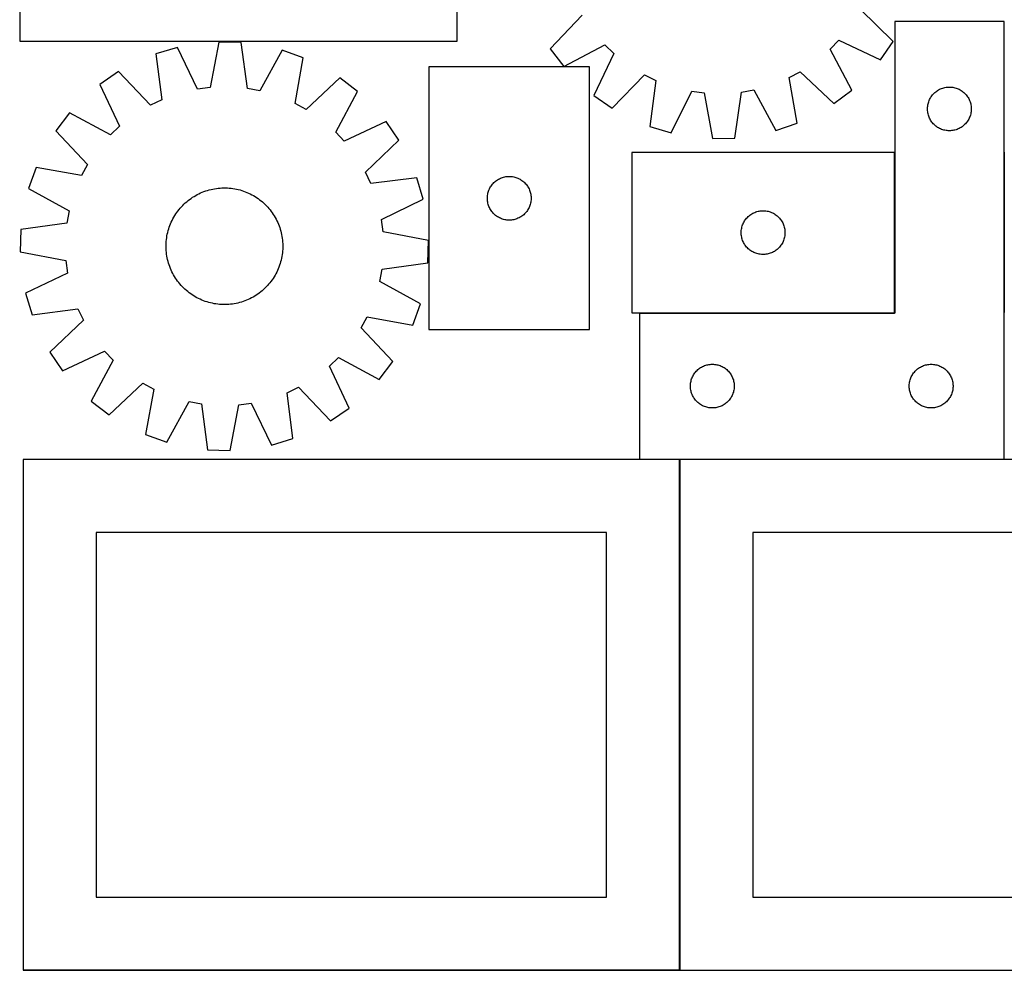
# Model space of a CAD drawing. Header units: millimetres. Extents: x 7 to 1493, y 7 to 2993.
# Tile 3 of 13: x 7 to 681, y 1763 to 2414. Entities that reach past the tile are written whole.
import ezdxf

# ---------------------------------------------------------------- set-up
doc = ezdxf.new("R2010")
doc.units = ezdxf.units.MM
doc.layers.add('COMMON', color=5, linetype='CONTINUOUS', true_color=0x0000ff)
doc.layers.add('CUT', color=7, linetype='CONTINUOUS', true_color=0x000000)

msp = doc.modelspace()

# ---------------------------------------------------------------- linework, layer by layer
at = {"layer": 'COMMON'}
for p, q in [((606.224168, 2213.32482), (606.224168, 2323.32482)), ((681.424168, 2323.506216), (681.424168, 2213.506216)), ((431.324168, 2213.224819), (606.124167, 2213.224819)), ((458.953848, 1762.823825), (458.953848, 2112.823825)), ((458.853847, 1762.723825), (9.174232, 1762.723825))]:
    msp.add_line(p, q, dxfattribs=at)
at = {"layer": 'CUT'}
for p, q in [((6.522155, 2649.431214), (6.522155, 2399.431214)), ((306.522155, 2399.431214), (306.522155, 2474.431214)), ((392.081961, 2417.390987), (370.226733, 2394.340526)), ((605.400602, 2399.30178), (582.592701, 2421.410023)), ((681.324168, 2413.124819), (606.324168, 2413.124819)), ((606.324168, 2413.124819), (606.324168, 2213.124819)), ((681.324168, 2113.124819), (681.324168, 2413.124819)), ((6.522155, 2399.431214), (306.522155, 2399.431214)), ((142.979375, 2398.947487), (136.986316, 2367.75361)), ((158.359729, 2398.528835), (142.979375, 2398.947487)), ((162.64698, 2367.055128), (158.359729, 2398.528835)), ((379.530951, 2382.086463), (407.605169, 2396.946244)), ((407.605169, 2396.946244), (413.794673, 2391.012493)), ((562.011778, 2394.139297), (567.945529, 2400.328802)), ((567.945529, 2400.328802), (596.621457, 2386.666229)), ((596.621457, 2386.666229), (605.400602, 2399.30178)), ((114.680848, 2395.251659), (99.923891, 2390.89703)), ((99.923891, 2390.89703), (103.863592, 2359.377933)), ((128.484176, 2366.643218), (114.680848, 2395.251659)), ((186.415302, 2393.299051), (171.076126, 2365.483867)), ((200.913517, 2388.148098), (186.415302, 2393.299051)), ((370.226733, 2394.340526), (379.530951, 2382.086463)), ((413.794673, 2391.012493), (400.1321, 2362.336565)), ((576.871559, 2366.06508), (562.011778, 2394.139297)), ((195.265024, 2356.889991), (200.913517, 2388.148098)), ((74.152466, 2378.637362), (61.463421, 2369.935714)), ((96.120705, 2355.694581), (74.152466, 2378.637362)), ((397.101011, 2381.872622), (287.101011, 2381.872622)), ((287.101011, 2381.872622), (287.101011, 2201.872622)), ((397.101011, 2201.872622), (397.101011, 2381.872622)), ((412.767652, 2353.55742), (434.875894, 2376.365321)), ((434.875894, 2376.365321), (442.596093, 2372.634651)), ((534.01104, 2374.563151), (541.567035, 2378.61609)), ((541.567035, 2378.61609), (564.617496, 2356.760861)), ((61.463421, 2369.935714), (74.950236, 2341.176706)), ((225.97986, 2374.504629), (202.796073, 2352.790883)), ((238.17675, 2365.125587), (225.97986, 2374.504629)), ((442.596093, 2372.634651), (438.463563, 2341.140255)), ((539.468121, 2343.271059), (534.01104, 2374.563151)), ((136.986316, 2367.75361), (128.484176, 2366.643218)), ((171.076126, 2365.483867), (162.64698, 2367.055128)), ((223.145428, 2337.14284), (238.17675, 2365.125587)), ((400.1321, 2362.336565), (412.767652, 2353.55742)), ((453.193592, 2336.695393), (467.171751, 2365.218819)), ((467.171751, 2365.218819), (475.666936, 2364.056413)), ((475.666936, 2364.056413), (481.46897, 2332.826441)), ((496.851598, 2333.150954), (501.331394, 2364.597833)), ((501.331394, 2364.597833), (509.769999, 2366.117476)), ((509.769999, 2366.117476), (524.938653, 2338.208935)), ((564.617496, 2356.760861), (576.871559, 2366.06508)), ((631.826579, 2362.128033), (632.305961, 2362.733717)), ((632.305961, 2362.733717), (632.815887, 2363.313919)), ((632.815887, 2363.313919), (633.355005, 2363.867102)), ((633.355005, 2363.867102), (633.921886, 2364.391798)), ((633.921886, 2364.391798), (634.515025, 2364.886616)), ((634.515025, 2364.886616), (635.132851, 2365.350244)), ((635.132851, 2365.350244), (635.773725, 2365.781452)), ((635.773725, 2365.781452), (636.435947, 2366.179097)), ((636.435947, 2366.179097), (637.117761, 2366.542125)), ((637.117761, 2366.542125), (637.817359, 2366.869572)), ((637.817359, 2366.869572), (638.532886, 2367.160571)), ((638.532886, 2367.160571), (639.262445, 2367.41435)), ((639.262445, 2367.41435), (640.004101, 2367.630235)), ((640.004101, 2367.630235), (640.755887, 2367.807654)), ((640.755887, 2367.807654), (641.515809, 2367.946137)), ((641.515809, 2367.946137), (642.281853, 2368.045317)), ((642.281853, 2368.045317), (643.051986, 2368.10493)), ((643.051986, 2368.10493), (643.824168, 2368.124819)), ((643.824168, 2368.124819), (644.596349, 2368.10493)), ((644.596349, 2368.10493), (645.366483, 2368.045317)), ((645.366483, 2368.045317), (646.132526, 2367.946137)), ((646.132526, 2367.946137), (646.892449, 2367.807654)), ((646.892449, 2367.807654), (647.644234, 2367.630235)), ((647.644234, 2367.630235), (648.38589, 2367.41435)), ((648.38589, 2367.41435), (649.115449, 2367.160571)), ((649.115449, 2367.160571), (649.830976, 2366.869572)), ((649.830976, 2366.869572), (650.530574, 2366.542125)), ((650.530574, 2366.542125), (651.212389, 2366.179097)), ((651.212389, 2366.179097), (651.874611, 2365.781452)), ((651.874611, 2365.781452), (652.515484, 2365.350244)), ((652.515484, 2365.350244), (653.13331, 2364.886616)), ((653.13331, 2364.886616), (653.726449, 2364.391798)), ((653.726449, 2364.391798), (654.29333, 2363.867102)), ((654.29333, 2363.867102), (654.832448, 2363.313919)), ((654.832448, 2363.313919), (655.342374, 2362.733717)), ((655.342374, 2362.733717), (655.821756, 2362.128033)), ((103.863592, 2359.377933), (96.120705, 2355.694581)), ((202.796073, 2352.790883), (195.265024, 2356.889991)), ((628.948327, 2355.050794), (629.067198, 2355.81403)), ((629.067198, 2355.81403), (629.225202, 2356.570135)), ((629.225202, 2356.570135), (629.421919, 2357.317103)), ((629.421919, 2357.317103), (629.656829, 2358.052955)), ((629.656829, 2358.052955), (629.929308, 2358.775737)), ((629.929308, 2358.775737), (630.238634, 2359.483535)), ((630.238634, 2359.483535), (630.583986, 2360.17447)), ((630.583986, 2360.17447), (630.964448, 2360.846711)), ((630.964448, 2360.846711), (631.379012, 2361.498475)), ((631.379012, 2361.498475), (631.826579, 2362.128033)), ((655.821756, 2362.128033), (656.269323, 2361.498475)), ((656.269323, 2361.498475), (656.683887, 2360.846711)), ((656.683887, 2360.846711), (657.06435, 2360.17447)), ((657.06435, 2360.17447), (657.409702, 2359.483535)), ((657.409702, 2359.483535), (657.719027, 2358.775737)), ((657.719027, 2358.775737), (657.991506, 2358.052955)), ((657.991506, 2358.052955), (658.226416, 2357.317103)), ((658.226416, 2357.317103), (658.423133, 2356.570135)), ((658.423133, 2356.570135), (658.581137, 2355.81403)), ((658.581137, 2355.81403), (658.700008, 2355.050794)), ((40.741784, 2350.312269), (31.362743, 2338.115379)), ((68.724531, 2335.280947), (40.741784, 2350.312269)), ((628.829141, 2353.511038), (628.868905, 2354.282451)), ((628.829141, 2352.7386), (628.829141, 2353.511038)), ((628.868905, 2351.967187), (628.829141, 2352.7386)), ((628.868905, 2354.282451), (628.948327, 2355.050794)), ((628.948327, 2351.198844), (628.868905, 2351.967187)), ((629.067198, 2350.435607), (628.948327, 2351.198844)), ((629.225202, 2349.679503), (629.067198, 2350.435607)), ((629.421919, 2348.932534), (629.225202, 2349.679503)), ((629.656829, 2348.196683), (629.421919, 2348.932534)), ((658.226416, 2348.932534), (657.991506, 2348.196683)), ((658.423133, 2349.679503), (658.226416, 2348.932534)), ((658.581137, 2350.435607), (658.423133, 2349.679503)), ((658.700008, 2351.198844), (658.581137, 2350.435607)), ((658.700008, 2355.050794), (658.77943, 2354.282451)), ((658.77943, 2351.967187), (658.700008, 2351.198844)), ((658.77943, 2354.282451), (658.819195, 2353.511038)), ((658.819195, 2352.7386), (658.77943, 2351.967187)), ((658.819195, 2353.511038), (658.819195, 2352.7386)), ((257.800195, 2344.403951), (229.041187, 2330.917136)), ((266.501844, 2331.714906), (257.800195, 2344.403951)), ((524.938653, 2338.208935), (539.468121, 2343.271059)), ((629.929308, 2347.4739), (629.656829, 2348.196683)), ((630.238634, 2346.766103), (629.929308, 2347.4739)), ((630.583986, 2346.075168), (630.238634, 2346.766103)), ((630.964448, 2345.402927), (630.583986, 2346.075168)), ((631.379012, 2344.751163), (630.964448, 2345.402927)), ((631.826579, 2344.121605), (631.379012, 2344.751163)), ((632.305961, 2343.515921), (631.826579, 2344.121605)), ((632.815887, 2342.935719), (632.305961, 2343.515921)), ((633.355005, 2342.382536), (632.815887, 2342.935719)), ((633.921886, 2341.85784), (633.355005, 2342.382536)), ((654.29333, 2342.382536), (653.726449, 2341.85784)), ((654.832448, 2342.935719), (654.29333, 2342.382536)), ((655.342374, 2343.515921), (654.832448, 2342.935719)), ((655.821756, 2344.121605), (655.342374, 2343.515921)), ((656.269323, 2344.751163), (655.821756, 2344.121605)), ((656.683887, 2345.402927), (656.269323, 2344.751163)), ((657.06435, 2346.075168), (656.683887, 2345.402927)), ((657.409702, 2346.766103), (657.06435, 2346.075168)), ((657.719027, 2347.4739), (657.409702, 2346.766103)), ((657.991506, 2348.196683), (657.719027, 2347.4739)), ((31.362743, 2338.115379), (53.076488, 2314.931591)), ((74.950236, 2341.176706), (68.724531, 2335.280947)), ((229.041187, 2330.917136), (223.145428, 2337.14284)), ((438.463563, 2341.140255), (453.193592, 2336.695393)), ((634.515025, 2341.363022), (633.921886, 2341.85784)), ((635.132851, 2340.899394), (634.515025, 2341.363022)), ((635.773725, 2340.468185), (635.132851, 2340.899394)), ((636.435947, 2340.07054), (635.773725, 2340.468185)), ((637.117761, 2339.707513), (636.435947, 2340.07054)), ((637.817359, 2339.380065), (637.117761, 2339.707513)), ((638.532886, 2339.089067), (637.817359, 2339.380065)), ((639.262445, 2338.835288), (638.532886, 2339.089067)), ((640.004101, 2338.619403), (639.262445, 2338.835288)), ((640.755887, 2338.441984), (640.004101, 2338.619403)), ((641.515809, 2338.3035), (640.755887, 2338.441984)), ((642.281853, 2338.204321), (641.515809, 2338.3035)), ((643.051986, 2338.144708), (642.281853, 2338.204321)), ((643.824168, 2338.124819), (643.051986, 2338.144708)), ((644.596349, 2338.144708), (643.824168, 2338.124819)), ((645.366483, 2338.204321), (644.596349, 2338.144708)), ((646.132526, 2338.3035), (645.366483, 2338.204321)), ((646.892449, 2338.441984), (646.132526, 2338.3035)), ((647.644234, 2338.619403), (646.892449, 2338.441984)), ((648.38589, 2338.835288), (647.644234, 2338.619403)), ((649.115449, 2339.089067), (648.38589, 2338.835288)), ((649.830976, 2339.380065), (649.115449, 2339.089067)), ((650.530574, 2339.707513), (649.830976, 2339.380065)), ((651.212389, 2340.07054), (650.530574, 2339.707513)), ((651.874611, 2340.468185), (651.212389, 2340.07054)), ((652.515484, 2340.899394), (651.874611, 2340.468185)), ((653.13331, 2341.363022), (652.515484, 2340.899394)), ((653.726449, 2341.85784), (653.13331, 2341.363022)), ((243.559062, 2309.746666), (266.501844, 2331.714906)), ((481.46897, 2332.826441), (496.851598, 2333.150954)), ((606.124167, 2323.32482), (426.124167, 2323.32482)), ((426.124167, 2323.32482), (426.124167, 2213.32482)), ((606.124167, 2213.32482), (606.124167, 2323.32482)), ((17.719273, 2313.049036), (12.568321, 2298.550821)), ((48.977381, 2307.400543), (17.719273, 2313.049036)), ((53.076488, 2314.931591), (48.977381, 2307.400543)), ((247.242414, 2302.00378), (243.559062, 2309.746666)), ((278.761511, 2305.94348), (247.242414, 2302.00378)), ((283.11614, 2291.186524), (278.761511, 2305.94348)), ((330.582805, 2301.481519), (331.092731, 2302.061722)), ((331.092731, 2302.061722), (331.631849, 2302.614904)), ((331.631849, 2302.614904), (332.198729, 2303.139601)), ((332.198729, 2303.139601), (332.791869, 2303.634419)), ((332.791869, 2303.634419), (333.409695, 2304.098047)), ((333.409695, 2304.098047), (334.050568, 2304.529255)), ((334.050568, 2304.529255), (334.71279, 2304.9269)), ((334.71279, 2304.9269), (335.394604, 2305.289928)), ((335.394604, 2305.289928), (336.094203, 2305.617375)), ((336.094203, 2305.617375), (336.80973, 2305.908374)), ((336.80973, 2305.908374), (337.539289, 2306.162152)), ((337.539289, 2306.162152), (338.280944, 2306.378037)), ((338.280944, 2306.378037), (339.03273, 2306.555457)), ((339.03273, 2306.555457), (339.792653, 2306.69394)), ((339.792653, 2306.69394), (340.558696, 2306.79312)), ((340.558696, 2306.79312), (341.32883, 2306.852733)), ((341.32883, 2306.852733), (342.101011, 2306.872622)), ((342.101011, 2306.872622), (342.873193, 2306.852733)), ((342.873193, 2306.852733), (343.643326, 2306.79312)), ((343.643326, 2306.79312), (344.40937, 2306.69394)), ((344.40937, 2306.69394), (345.169292, 2306.555457)), ((345.169292, 2306.555457), (345.921078, 2306.378037)), ((345.921078, 2306.378037), (346.662734, 2306.162152)), ((346.662734, 2306.162152), (347.392292, 2305.908374)), ((347.392292, 2305.908374), (348.10782, 2305.617375)), ((348.10782, 2305.617375), (348.807418, 2305.289928)), ((348.807418, 2305.289928), (349.489232, 2304.9269)), ((349.489232, 2304.9269), (350.151454, 2304.529255)), ((350.151454, 2304.529255), (350.792328, 2304.098047)), ((350.792328, 2304.098047), (351.410153, 2303.634419)), ((351.410153, 2303.634419), (352.003293, 2303.139601)), ((352.003293, 2303.139601), (352.570174, 2302.614904)), ((352.570174, 2302.614904), (353.109292, 2302.061722)), ((353.109292, 2302.061722), (353.619218, 2301.481519)), ((12.568321, 2298.550821), (40.383504, 2283.211645)), ((128.277933, 2294.420176), (129.399635, 2294.986562)), ((129.399635, 2294.986562), (130.538573, 2295.517435)), ((130.538573, 2295.517435), (131.693625, 2296.012271)), ((131.693625, 2296.012271), (132.863649, 2296.470582)), ((132.863649, 2296.470582), (134.047493, 2296.891916)), ((134.047493, 2296.891916), (135.243986, 2297.275856)), ((135.243986, 2297.275856), (136.451949, 2297.622024)), ((136.451949, 2297.622024), (137.67019, 2297.930078)), ((137.67019, 2297.930078), (138.897505, 2298.199714)), ((138.897505, 2298.199714), (140.132684, 2298.430666)), ((140.132684, 2298.430666), (141.374508, 2298.622706)), ((141.374508, 2298.622706), (142.621752, 2298.775645)), ((142.621752, 2298.775645), (143.873184, 2298.889332)), ((143.873184, 2298.889332), (145.12757, 2298.963654)), ((145.12757, 2298.963654), (146.383671, 2298.998538)), ((146.383671, 2298.998538), (147.640248, 2298.99395)), ((147.640248, 2298.99395), (148.896061, 2298.949894)), ((148.896061, 2298.949894), (150.14987, 2298.866414)), ((150.14987, 2298.866414), (151.400438, 2298.743592)), ((151.400438, 2298.743592), (152.646532, 2298.581549)), ((152.646532, 2298.581549), (153.886921, 2298.380445)), ((153.886921, 2298.380445), (155.12038, 2298.140479)), ((155.12038, 2298.140479), (156.345694, 2297.861888)), ((156.345694, 2297.861888), (157.561652, 2297.544946)), ((157.561652, 2297.544946), (158.767055, 2297.189966)), ((158.767055, 2297.189966), (159.960713, 2296.797299)), ((159.960713, 2296.797299), (161.141448, 2296.367332)), ((161.141448, 2296.367332), (162.308095, 2295.900489)), ((162.308095, 2295.900489), (163.459502, 2295.397231)), ((163.459502, 2295.397231), (164.594534, 2294.858055)), ((164.594534, 2294.858055), (165.712069, 2294.283493)), ((327.344042, 2294.561833), (327.502046, 2295.317938)), ((327.502046, 2295.317938), (327.698763, 2296.064906)), ((327.698763, 2296.064906), (327.933673, 2296.800757)), ((327.933673, 2296.800757), (328.206152, 2297.52354)), ((328.206152, 2297.52354), (328.515477, 2298.231337)), ((328.515477, 2298.231337), (328.860829, 2298.922273)), ((328.860829, 2298.922273), (329.241292, 2299.594514)), ((329.241292, 2299.594514), (329.655856, 2300.246277)), ((329.655856, 2300.246277), (330.103423, 2300.875836)), ((330.103423, 2300.875836), (330.582805, 2301.481519)), ((353.619218, 2301.481519), (354.0986, 2300.875836)), ((354.0986, 2300.875836), (354.546166, 2300.246277)), ((354.546166, 2300.246277), (354.960731, 2299.594514)), ((354.960731, 2299.594514), (355.341193, 2298.922273)), ((355.341193, 2298.922273), (355.686545, 2298.231337)), ((355.686545, 2298.231337), (355.995871, 2297.52354)), ((355.995871, 2297.52354), (356.26835, 2296.800757)), ((356.26835, 2296.800757), (356.503259, 2296.064906)), ((356.503259, 2296.064906), (356.699977, 2295.317938)), ((356.699977, 2295.317938), (356.85798, 2294.561833)), ((119.134483, 2287.827944), (120.053629, 2288.684786)), ((120.053629, 2288.684786), (120.999236, 2289.512333)), ((120.999236, 2289.512333), (121.970369, 2290.309771)), ((121.970369, 2290.309771), (122.966072, 2291.07631)), ((122.966072, 2291.07631), (123.985361, 2291.811196)), ((123.985361, 2291.811196), (125.02723, 2292.513702)), ((125.02723, 2292.513702), (126.090652, 2293.183136)), ((126.090652, 2293.183136), (127.174576, 2293.818836)), ((127.174576, 2293.818836), (128.277933, 2294.420176)), ((165.712069, 2294.283493), (166.811005, 2293.674112)), ((166.811005, 2293.674112), (167.890258, 2293.030513)), ((167.890258, 2293.030513), (168.948763, 2292.353331)), ((168.948763, 2292.353331), (169.985475, 2291.643236)), ((169.985475, 2291.643236), (170.99937, 2290.900926)), ((170.99937, 2290.900926), (171.989448, 2290.127136)), ((171.989448, 2290.127136), (172.954733, 2289.322629)), ((172.954733, 2289.322629), (173.894271, 2288.488198)), ((173.894271, 2288.488198), (174.807136, 2287.624667)), ((254.507699, 2277.383196), (283.11614, 2291.186524)), ((327.105984, 2292.25884), (327.145748, 2293.030254)), ((327.105984, 2291.486403), (327.105984, 2292.25884)), ((327.145748, 2290.71499), (327.105984, 2291.486403)), ((327.145748, 2293.030254), (327.225171, 2293.798597)), ((327.225171, 2289.946646), (327.145748, 2290.71499)), ((327.225171, 2293.798597), (327.344042, 2294.561833)), ((327.344042, 2289.18341), (327.225171, 2289.946646)), ((327.502046, 2288.427305), (327.344042, 2289.18341)), ((327.698763, 2287.680337), (327.502046, 2288.427305)), ((356.699977, 2288.427305), (356.503259, 2287.680337)), ((356.85798, 2289.18341), (356.699977, 2288.427305)), ((356.85798, 2294.561833), (356.976851, 2293.798597)), ((356.976851, 2289.946646), (356.85798, 2289.18341)), ((356.976851, 2293.798597), (357.056274, 2293.030254)), ((357.056274, 2290.71499), (356.976851, 2289.946646)), ((357.056274, 2293.030254), (357.096038, 2292.25884)), ((357.096038, 2291.486403), (357.056274, 2290.71499)), ((357.096038, 2292.25884), (357.096038, 2291.486403)), ((40.383504, 2283.211645), (38.812244, 2274.782498)), ((113.51404, 2281.084282), (114.224136, 2282.120993)), ((114.224136, 2282.120993), (114.966445, 2283.134889)), ((114.966445, 2283.134889), (115.740235, 2284.124967)), ((115.740235, 2284.124967), (116.544743, 2285.090252)), ((116.544743, 2285.090252), (117.379174, 2286.02979)), ((117.379174, 2286.02979), (118.242705, 2286.942654)), ((118.242705, 2286.942654), (119.134483, 2287.827944)), ((174.807136, 2287.624667), (175.692425, 2286.732888)), ((175.692425, 2286.732888), (176.549267, 2285.813742)), ((176.549267, 2285.813742), (177.376815, 2284.868136)), ((177.376815, 2284.868136), (178.174252, 2283.897002)), ((178.174252, 2283.897002), (178.940791, 2282.901299)), ((178.940791, 2282.901299), (179.675677, 2281.88201)), ((179.675677, 2281.88201), (180.378183, 2280.840141)), ((327.933673, 2286.944486), (327.698763, 2287.680337)), ((328.206152, 2286.221703), (327.933673, 2286.944486)), ((328.515477, 2285.513906), (328.206152, 2286.221703)), ((328.860829, 2284.82297), (328.515477, 2285.513906)), ((329.241292, 2284.15073), (328.860829, 2284.82297)), ((329.655856, 2283.498966), (329.241292, 2284.15073)), ((330.103423, 2282.869407), (329.655856, 2283.498966)), ((330.582805, 2282.263724), (330.103423, 2282.869407)), ((331.092731, 2281.683522), (330.582805, 2282.263724)), ((331.631849, 2281.130339), (331.092731, 2281.683522)), ((353.109292, 2281.683522), (352.570174, 2281.130339)), ((353.619218, 2282.263724), (353.109292, 2281.683522)), ((354.0986, 2282.869407), (353.619218, 2282.263724)), ((354.546166, 2283.498966), (354.0986, 2282.869407)), ((354.960731, 2284.15073), (354.546166, 2283.498966)), ((355.341193, 2284.82297), (354.960731, 2284.15073)), ((355.686545, 2285.513906), (355.341193, 2284.82297)), ((355.995871, 2286.221703), (355.686545, 2285.513906)), ((356.26835, 2286.944486), (355.995871, 2286.221703)), ((356.503259, 2287.680337), (356.26835, 2286.944486)), ((508.402275, 2281.184539), (509.074515, 2281.565002)), ((509.074515, 2281.565002), (509.765451, 2281.910354)), ((509.765451, 2281.910354), (510.473248, 2282.219679)), ((510.473248, 2282.219679), (511.196031, 2282.492158)), ((511.196031, 2282.492158), (511.931882, 2282.727068)), ((511.931882, 2282.727068), (512.67885, 2282.923785)), ((512.67885, 2282.923785), (513.434955, 2283.081789)), ((513.434955, 2283.081789), (514.198191, 2283.20066)), ((514.198191, 2283.20066), (514.966535, 2283.280083)), ((514.966535, 2283.280083), (515.737948, 2283.319847)), ((515.737948, 2283.319847), (516.510385, 2283.319847)), ((516.510385, 2283.319847), (517.281799, 2283.280083)), ((517.281799, 2283.280083), (518.050142, 2283.20066)), ((518.050142, 2283.20066), (518.813378, 2283.081789)), ((518.813378, 2283.081789), (519.569483, 2282.923785)), ((519.569483, 2282.923785), (520.316451, 2282.727068)), ((520.316451, 2282.727068), (521.052302, 2282.492158)), ((521.052302, 2282.492158), (521.775085, 2282.219679)), ((521.775085, 2282.219679), (522.482882, 2281.910354)), ((522.482882, 2281.910354), (523.173818, 2281.565002)), ((523.173818, 2281.565002), (523.846059, 2281.184539)), ((38.812244, 2274.782498), (7.338537, 2270.495248)), ((109.966883, 2274.443614), (110.47014, 2275.595021)), ((110.47014, 2275.595021), (111.009316, 2276.730052)), ((111.009316, 2276.730052), (111.583878, 2277.847588)), ((111.583878, 2277.847588), (112.19326, 2278.946524)), ((112.19326, 2278.946524), (112.836859, 2280.025777)), ((112.836859, 2280.025777), (113.51404, 2281.084282)), ((180.378183, 2280.840141), (181.047617, 2279.77672)), ((181.047617, 2279.77672), (181.683318, 2278.692795)), ((181.683318, 2278.692795), (182.284657, 2277.589438)), ((182.284657, 2277.589438), (182.851043, 2276.467737)), ((182.851043, 2276.467737), (183.381916, 2275.328798)), ((183.381916, 2275.328798), (183.876753, 2274.173747)), ((255.618091, 2268.881055), (254.507699, 2277.383196)), ((332.198729, 2280.605643), (331.631849, 2281.130339)), ((332.791869, 2280.110825), (332.198729, 2280.605643)), ((333.409695, 2279.647197), (332.791869, 2280.110825)), ((334.050568, 2279.215988), (333.409695, 2279.647197)), ((334.71279, 2278.818343), (334.050568, 2279.215988)), ((335.394604, 2278.455315), (334.71279, 2278.818343)), ((336.094203, 2278.127868), (335.394604, 2278.455315)), ((336.80973, 2277.836869), (336.094203, 2278.127868)), ((337.539289, 2277.583091), (336.80973, 2277.836869)), ((338.280944, 2277.367206), (337.539289, 2277.583091)), ((339.03273, 2277.189786), (338.280944, 2277.367206)), ((339.792653, 2277.051303), (339.03273, 2277.189786)), ((340.558696, 2276.952123), (339.792653, 2277.051303)), ((341.32883, 2276.89251), (340.558696, 2276.952123)), ((342.101011, 2276.872622), (341.32883, 2276.89251)), ((342.873193, 2276.89251), (342.101011, 2276.872622)), ((343.643326, 2276.952123), (342.873193, 2276.89251)), ((344.40937, 2277.051303), (343.643326, 2276.952123)), ((345.169292, 2277.189786), (344.40937, 2277.051303)), ((345.921078, 2277.367206), (345.169292, 2277.189786)), ((346.662734, 2277.583091), (345.921078, 2277.367206)), ((347.392292, 2277.836869), (346.662734, 2277.583091)), ((348.10782, 2278.127868), (347.392292, 2277.836869)), ((348.807418, 2278.455315), (348.10782, 2278.127868)), ((349.489232, 2278.818343), (348.807418, 2278.455315)), ((350.151454, 2279.215988), (349.489232, 2278.818343)), ((350.792328, 2279.647197), (350.151454, 2279.215988)), ((351.410153, 2280.110825), (350.792328, 2279.647197)), ((352.003293, 2280.605643), (351.410153, 2280.110825)), ((352.570174, 2281.130339), (352.003293, 2280.605643)), ((502.379413, 2274.331628), (502.70686, 2275.031227)), ((502.70686, 2275.031227), (503.069888, 2275.713041)), ((503.069888, 2275.713041), (503.467533, 2276.375263)), ((503.467533, 2276.375263), (503.898742, 2277.016136)), ((503.898742, 2277.016136), (504.362369, 2277.633962)), ((504.362369, 2277.633962), (504.857188, 2278.227102)), ((504.857188, 2278.227102), (505.381884, 2278.793982)), ((505.381884, 2278.793982), (505.935067, 2279.3331)), ((505.935067, 2279.3331), (506.515269, 2279.843027)), ((506.515269, 2279.843027), (507.120952, 2280.322409)), ((507.120952, 2280.322409), (507.750511, 2280.769975)), ((507.750511, 2280.769975), (508.402275, 2281.184539)), ((523.846059, 2281.184539), (524.497822, 2280.769975)), ((524.497822, 2280.769975), (525.127381, 2280.322409)), ((525.127381, 2280.322409), (525.733064, 2279.843027)), ((525.733064, 2279.843027), (526.313267, 2279.3331)), ((526.313267, 2279.3331), (526.866449, 2278.793982)), ((526.866449, 2278.793982), (527.391146, 2278.227102)), ((527.391146, 2278.227102), (527.885964, 2277.633962)), ((527.885964, 2277.633962), (528.349592, 2277.016136)), ((528.349592, 2277.016136), (528.7808, 2276.375263)), ((528.7808, 2276.375263), (529.178445, 2275.713041)), ((529.178445, 2275.713041), (529.541473, 2275.031227)), ((529.541473, 2275.031227), (529.86892, 2274.331628)), ((7.338537, 2270.495248), (6.919884, 2255.114894)), ((107.726892, 2267.255899), (108.005484, 2268.481213)), ((108.005484, 2268.481213), (108.322426, 2269.697171)), ((108.322426, 2269.697171), (108.677405, 2270.902574)), ((108.677405, 2270.902574), (109.070073, 2272.096232)), ((109.070073, 2272.096232), (109.50004, 2273.276967)), ((109.50004, 2273.276967), (109.966883, 2274.443614)), ((183.876753, 2274.173747), (184.335063, 2273.003722)), ((184.335063, 2273.003722), (184.756397, 2271.819879)), ((184.756397, 2271.819879), (185.140337, 2270.623385)), ((185.140337, 2270.623385), (185.486505, 2269.415422)), ((185.486505, 2269.415422), (185.794559, 2268.197182)), ((185.794559, 2268.197182), (186.064195, 2266.969867)), ((286.811969, 2262.887996), (255.618091, 2268.881055)), ((501.124167, 2268.32482), (501.144055, 2269.097001)), ((501.144055, 2267.552639), (501.124167, 2268.32482)), ((501.144055, 2269.097001), (501.203668, 2269.867135)), ((501.203668, 2269.867135), (501.302848, 2270.633179)), ((501.302848, 2270.633179), (501.441331, 2271.393101)), ((501.441331, 2271.393101), (501.618751, 2272.144887)), ((501.618751, 2272.144887), (501.834636, 2272.886542)), ((501.834636, 2272.886542), (502.088414, 2273.616101)), ((502.088414, 2273.616101), (502.379413, 2274.331628)), ((529.86892, 2274.331628), (530.159919, 2273.616101)), ((530.159919, 2273.616101), (530.413697, 2272.886542)), ((530.413697, 2272.886542), (530.629582, 2272.144887)), ((530.629582, 2272.144887), (530.807002, 2271.393101)), ((530.807002, 2271.393101), (530.945485, 2270.633179)), ((530.945485, 2270.633179), (531.044665, 2269.867135)), ((531.044665, 2269.867135), (531.104278, 2269.097001)), ((531.104278, 2269.097001), (531.124167, 2268.32482)), ((531.124167, 2268.32482), (531.104278, 2267.552639)), ((106.917478, 2261.031579), (107.000958, 2262.285389)), ((107.000958, 2262.285389), (107.12378, 2263.535957)), ((107.12378, 2263.535957), (107.285823, 2264.782051)), ((107.285823, 2264.782051), (107.486926, 2266.022439)), ((107.486926, 2266.022439), (107.726892, 2267.255899)), ((186.064195, 2266.969867), (186.295147, 2265.734687)), ((186.295147, 2265.734687), (186.487187, 2264.492863)), ((186.487187, 2264.492863), (186.640126, 2263.245619)), ((186.640126, 2263.245619), (186.753813, 2261.994187)), ((186.753813, 2261.994187), (186.828135, 2260.739802)), ((286.393316, 2247.507643), (286.811969, 2262.887996)), ((501.203668, 2266.782505), (501.144055, 2267.552639)), ((501.302848, 2266.016461), (501.203668, 2266.782505)), ((501.441331, 2265.256539), (501.302848, 2266.016461)), ((501.618751, 2264.504753), (501.441331, 2265.256539)), ((501.834636, 2263.763097), (501.618751, 2264.504753)), ((502.088414, 2263.033539), (501.834636, 2263.763097)), ((502.379413, 2262.318011), (502.088414, 2263.033539)), ((502.70686, 2261.618413), (502.379413, 2262.318011)), ((503.069888, 2260.936599), (502.70686, 2261.618413)), ((529.541473, 2261.618413), (529.178445, 2260.936599)), ((529.86892, 2262.318011), (529.541473, 2261.618413)), ((530.159919, 2263.033539), (529.86892, 2262.318011)), ((530.413697, 2263.763097), (530.159919, 2263.033539)), ((530.629582, 2264.504753), (530.413697, 2263.763097)), ((530.807002, 2265.256539), (530.629582, 2264.504753)), ((530.945485, 2266.016461), (530.807002, 2265.256539)), ((531.044665, 2266.782505), (530.945485, 2266.016461)), ((531.104278, 2267.552639), (531.044665, 2266.782505)), ((6.919884, 2255.114894), (38.113762, 2249.121835)), ((106.868834, 2258.51919), (106.873422, 2259.775767)), ((106.903718, 2257.263088), (106.868834, 2258.51919)), ((106.873422, 2259.775767), (106.917478, 2261.031579)), ((106.97804, 2256.008703), (106.903718, 2257.263088)), ((107.091726, 2254.757271), (106.97804, 2256.008703)), ((107.244665, 2253.510027), (107.091726, 2254.757271)), ((186.608073, 2254.466933), (186.44603, 2253.22084)), ((186.730895, 2255.717502), (186.608073, 2254.466933)), ((186.814375, 2256.971311), (186.730895, 2255.717502)), ((186.858431, 2258.227124), (186.814375, 2256.971311)), ((186.828135, 2260.739802), (186.863019, 2259.483701)), ((186.863019, 2259.483701), (186.858431, 2258.227124)), ((503.467533, 2260.274377), (503.069888, 2260.936599)), ((503.898742, 2259.633503), (503.467533, 2260.274377)), ((504.362369, 2259.015678), (503.898742, 2259.633503)), ((504.857188, 2258.422538), (504.362369, 2259.015678)), ((505.381884, 2257.855658), (504.857188, 2258.422538)), ((505.935067, 2257.316539), (505.381884, 2257.855658)), ((506.515269, 2256.806613), (505.935067, 2257.316539)), ((507.120952, 2256.327231), (506.515269, 2256.806613)), ((507.750511, 2255.879665), (507.120952, 2256.327231)), ((508.402275, 2255.4651), (507.750511, 2255.879665)), ((509.074515, 2255.084638), (508.402275, 2255.4651)), ((509.765451, 2254.739286), (509.074515, 2255.084638)), ((510.473248, 2254.42996), (509.765451, 2254.739286)), ((511.196031, 2254.157481), (510.473248, 2254.42996)), ((521.775085, 2254.42996), (521.052302, 2254.157481)), ((522.482882, 2254.739286), (521.775085, 2254.42996)), ((523.173818, 2255.084638), (522.482882, 2254.739286)), ((523.846059, 2255.4651), (523.173818, 2255.084638)), ((524.497822, 2255.879665), (523.846059, 2255.4651)), ((525.127381, 2256.327231), (524.497822, 2255.879665)), ((525.733064, 2256.806613), (525.127381, 2256.327231)), ((526.313267, 2257.316539), (525.733064, 2256.806613)), ((526.866449, 2257.855658), (526.313267, 2257.316539)), ((527.391146, 2258.422538), (526.866449, 2257.855658)), ((527.885964, 2259.015678), (527.391146, 2258.422538)), ((528.349592, 2259.633503), (527.885964, 2259.015678)), ((528.7808, 2260.274377), (528.349592, 2259.633503)), ((529.178445, 2260.936599), (528.7808, 2260.274377)), ((38.113762, 2249.121835), (39.224154, 2240.619694)), ((107.436706, 2252.268203), (107.244665, 2253.510027)), ((107.667658, 2251.033024), (107.436706, 2252.268203)), ((107.937294, 2249.805708), (107.667658, 2251.033024)), ((108.245348, 2248.587468), (107.937294, 2249.805708)), ((108.591516, 2247.379505), (108.245348, 2248.587468)), ((185.409427, 2248.305719), (185.054447, 2247.100316)), ((185.726369, 2249.521677), (185.409427, 2248.305719)), ((186.00496, 2250.746991), (185.726369, 2249.521677)), ((186.244926, 2251.980451), (186.00496, 2250.746991)), ((186.44603, 2253.22084), (186.244926, 2251.980451)), ((511.931882, 2253.922572), (511.196031, 2254.157481)), ((512.67885, 2253.725854), (511.931882, 2253.922572)), ((513.434955, 2253.567851), (512.67885, 2253.725854)), ((514.198191, 2253.44898), (513.434955, 2253.567851)), ((514.966535, 2253.369557), (514.198191, 2253.44898)), ((515.737948, 2253.329793), (514.966535, 2253.369557)), ((516.510385, 2253.329793), (515.737948, 2253.329793)), ((517.281799, 2253.369557), (516.510385, 2253.329793)), ((518.050142, 2253.44898), (517.281799, 2253.369557)), ((518.813378, 2253.567851), (518.050142, 2253.44898)), ((519.569483, 2253.725854), (518.813378, 2253.567851)), ((520.316451, 2253.922572), (519.569483, 2253.725854)), ((521.052302, 2254.157481), (520.316451, 2253.922572)), ((108.975456, 2246.183011), (108.591516, 2247.379505)), ((109.396789, 2244.999168), (108.975456, 2246.183011)), ((109.8551, 2243.829143), (109.396789, 2244.999168)), ((110.349936, 2242.674092), (109.8551, 2243.829143)), ((110.880809, 2241.535153), (110.349936, 2242.674092)), ((111.447195, 2240.413452), (110.880809, 2241.535153)), ((182.722536, 2241.272838), (182.147974, 2240.155303)), ((183.261712, 2242.407869), (182.722536, 2241.272838)), ((183.76497, 2243.559276), (183.261712, 2242.407869)), ((184.231813, 2244.725923), (183.76497, 2243.559276)), ((184.66178, 2245.906658), (184.231813, 2244.725923)), ((185.054447, 2247.100316), (184.66178, 2245.906658)), ((253.348349, 2234.791245), (254.919609, 2243.220392)), ((254.919609, 2243.220392), (286.393316, 2247.507643)), ((39.224154, 2240.619694), (10.615713, 2226.816366)), ((112.048535, 2239.310095), (111.447195, 2240.413452)), ((112.684236, 2238.226171), (112.048535, 2239.310095)), ((113.353669, 2237.162749), (112.684236, 2238.226171)), ((114.056176, 2236.12088), (113.353669, 2237.162749)), ((114.791061, 2235.101591), (114.056176, 2236.12088)), ((115.557601, 2234.105888), (114.791061, 2235.101591)), ((116.355038, 2233.134754), (115.557601, 2234.105888)), ((178.765408, 2234.868002), (177.991617, 2233.877923)), ((179.507717, 2235.881897), (178.765408, 2234.868002)), ((180.217813, 2236.918608), (179.507717, 2235.881897)), ((180.894994, 2237.977113), (180.217813, 2236.918608)), ((181.538593, 2239.056366), (180.894994, 2237.977113)), ((182.147974, 2240.155303), (181.538593, 2239.056366)), ((281.163532, 2219.452069), (253.348349, 2234.791245)), ((117.182586, 2232.189148), (116.355038, 2233.134754)), ((118.039427, 2231.270002), (117.182586, 2232.189148)), ((118.924717, 2230.378223), (118.039427, 2231.270002)), ((119.837581, 2229.514693), (118.924717, 2230.378223)), ((120.77712, 2228.680262), (119.837581, 2229.514693)), ((121.742404, 2227.875754), (120.77712, 2228.680262)), ((122.732483, 2227.101964), (121.742404, 2227.875754)), ((171.761483, 2227.69312), (170.765781, 2226.92658)), ((172.732617, 2228.490557), (171.761483, 2227.69312)), ((173.678224, 2229.318104), (172.732617, 2228.490557)), ((174.59737, 2230.174946), (173.678224, 2229.318104)), ((175.489148, 2231.060236), (174.59737, 2230.174946)), ((176.352679, 2231.9731), (175.489148, 2231.060236)), ((177.18711, 2232.912638), (176.352679, 2231.9731)), ((177.991617, 2233.877923), (177.18711, 2232.912638)), ((10.615713, 2226.816366), (14.970341, 2212.05941)), ((123.746378, 2226.359655), (122.732483, 2227.101964)), ((124.78309, 2225.649559), (123.746378, 2226.359655)), ((125.841594, 2224.972377), (124.78309, 2225.649559)), ((126.920847, 2224.328778), (125.841594, 2224.972377)), ((128.019784, 2223.719397), (126.920847, 2224.328778)), ((129.137319, 2223.144835), (128.019784, 2223.719397)), ((130.27235, 2222.605659), (129.137319, 2223.144835)), ((131.423758, 2222.102401), (130.27235, 2222.605659)), ((132.590404, 2221.635559), (131.423758, 2222.102401)), ((133.771139, 2221.205591), (132.590404, 2221.635559)), ((134.964797, 2220.812924), (133.771139, 2221.205591)), ((136.1702, 2220.457944), (134.964797, 2220.812924)), ((158.487867, 2220.727035), (157.279904, 2220.380867)), ((159.68436, 2221.110975), (158.487867, 2220.727035)), ((160.868203, 2221.532308), (159.68436, 2221.110975)), ((162.038228, 2221.990619), (160.868203, 2221.532308)), ((163.19328, 2222.485455), (162.038228, 2221.990619)), ((164.332218, 2223.016328), (163.19328, 2222.485455)), ((165.453919, 2223.582714), (164.332218, 2223.016328)), ((166.557277, 2224.184054), (165.453919, 2223.582714)), ((167.641201, 2224.819755), (166.557277, 2224.184054)), ((168.704622, 2225.489188), (167.641201, 2224.819755)), ((169.746492, 2226.191695), (168.704622, 2225.489188)), ((170.765781, 2226.92658), (169.746492, 2226.191695)), ((14.970341, 2212.05941), (46.489439, 2215.999111)), ((46.489439, 2215.999111), (50.17279, 2208.256224)), ((137.386159, 2220.141003), (136.1702, 2220.457944)), ((138.611472, 2219.862411), (137.386159, 2220.141003)), ((139.844932, 2219.622445), (138.611472, 2219.862411)), ((141.085321, 2219.421342), (139.844932, 2219.622445)), ((142.331414, 2219.259299), (141.085321, 2219.421342)), ((143.581983, 2219.136477), (142.331414, 2219.259299)), ((144.835792, 2219.052996), (143.581983, 2219.136477)), ((146.091605, 2219.008941), (144.835792, 2219.052996)), ((147.348182, 2219.004352), (146.091605, 2219.008941)), ((148.604283, 2219.039237), (147.348182, 2219.004352)), ((149.858669, 2219.113559), (148.604283, 2219.039237)), ((151.110101, 2219.227245), (149.858669, 2219.113559)), ((152.357344, 2219.380184), (151.110101, 2219.227245)), ((153.599168, 2219.572224), (152.357344, 2219.380184)), ((154.834348, 2219.803177), (153.599168, 2219.572224)), ((156.061663, 2220.072813), (154.834348, 2219.803177)), ((157.279904, 2220.380867), (156.061663, 2220.072813)), ((276.012579, 2204.953855), (281.163532, 2219.452069)), ((50.17279, 2208.256224), (27.230009, 2186.287985)), ((240.655365, 2203.071299), (244.754472, 2210.602347)), ((244.754472, 2210.602347), (276.012579, 2204.953855)), ((426.124167, 2213.32482), (606.124167, 2213.32482)), ((606.324168, 2213.124819), (431.324168, 2213.124819)), ((431.324168, 2213.124819), (431.324168, 2113.124819)), ((262.36911, 2179.887511), (240.655365, 2203.071299)), ((287.101011, 2201.872622), (397.101011, 2201.872622)), ((35.931657, 2173.59894), (64.690666, 2187.085754)), ((64.690666, 2187.085754), (70.586425, 2180.86005)), ((27.230009, 2186.287985), (35.931657, 2173.59894)), ((70.586425, 2180.86005), (55.555103, 2152.877303)), ((218.781617, 2176.826185), (225.007322, 2182.721944)), ((225.007322, 2182.721944), (252.990068, 2167.690622)), ((232.268432, 2148.067176), (218.781617, 2176.826185)), ((252.990068, 2167.690622), (262.36911, 2179.887511)), ((470.315887, 2173.313919), (470.855005, 2173.867102)), ((470.855005, 2173.867102), (471.421886, 2174.391798)), ((471.421886, 2174.391798), (472.015025, 2174.886616)), ((472.015025, 2174.886616), (472.632851, 2175.350244)), ((472.632851, 2175.350244), (473.273725, 2175.781452)), ((473.273725, 2175.781452), (473.935947, 2176.179097)), ((473.935947, 2176.179097), (474.617761, 2176.542125)), ((474.617761, 2176.542125), (475.317359, 2176.869572)), ((475.317359, 2176.869572), (476.032886, 2177.160571)), ((476.032886, 2177.160571), (476.762445, 2177.41435)), ((476.762445, 2177.41435), (477.504101, 2177.630235)), ((477.504101, 2177.630235), (478.255887, 2177.807654)), ((478.255887, 2177.807654), (479.015809, 2177.946137)), ((479.015809, 2177.946137), (479.781853, 2178.045317)), ((479.781853, 2178.045317), (480.551986, 2178.10493)), ((480.551986, 2178.10493), (481.324168, 2178.124819)), ((481.324168, 2178.124819), (482.096349, 2178.10493)), ((482.096349, 2178.10493), (482.866483, 2178.045317)), ((482.866483, 2178.045317), (483.632526, 2177.946137)), ((483.632526, 2177.946137), (484.392449, 2177.807654)), ((484.392449, 2177.807654), (485.144234, 2177.630235)), ((485.144234, 2177.630235), (485.88589, 2177.41435)), ((485.88589, 2177.41435), (486.615449, 2177.160571)), ((486.615449, 2177.160571), (487.330976, 2176.869572)), ((487.330976, 2176.869572), (488.030574, 2176.542125)), ((488.030574, 2176.542125), (488.712389, 2176.179097)), ((488.712389, 2176.179097), (489.374611, 2175.781452)), ((489.374611, 2175.781452), (490.015484, 2175.350244)), ((490.015484, 2175.350244), (490.63331, 2174.886616)), ((490.63331, 2174.886616), (491.226449, 2174.391798)), ((491.226449, 2174.391798), (491.79333, 2173.867102)), ((491.79333, 2173.867102), (492.332448, 2173.313919)), ((620.315887, 2173.313919), (620.855005, 2173.867102)), ((620.855005, 2173.867102), (621.421886, 2174.391798)), ((621.421886, 2174.391798), (622.015025, 2174.886616)), ((622.015025, 2174.886616), (622.632851, 2175.350244)), ((622.632851, 2175.350244), (623.273725, 2175.781452)), ((623.273725, 2175.781452), (623.935947, 2176.179097)), ((623.935947, 2176.179097), (624.617761, 2176.542125)), ((624.617761, 2176.542125), (625.317359, 2176.869572)), ((625.317359, 2176.869572), (626.032886, 2177.160571)), ((626.032886, 2177.160571), (626.762445, 2177.41435)), ((626.762445, 2177.41435), (627.504101, 2177.630235)), ((627.504101, 2177.630235), (628.255887, 2177.807654)), ((628.255887, 2177.807654), (629.015809, 2177.946137)), ((629.015809, 2177.946137), (629.781853, 2178.045317)), ((629.781853, 2178.045317), (630.551986, 2178.10493)), ((630.551986, 2178.10493), (631.324168, 2178.124819)), ((631.324168, 2178.124819), (632.096349, 2178.10493)), ((632.096349, 2178.10493), (632.866483, 2178.045317)), ((632.866483, 2178.045317), (633.632526, 2177.946137)), ((633.632526, 2177.946137), (634.392449, 2177.807654)), ((634.392449, 2177.807654), (635.144234, 2177.630235)), ((635.144234, 2177.630235), (635.88589, 2177.41435)), ((635.88589, 2177.41435), (636.615449, 2177.160571)), ((636.615449, 2177.160571), (637.330976, 2176.869572)), ((637.330976, 2176.869572), (638.030574, 2176.542125)), ((638.030574, 2176.542125), (638.712389, 2176.179097)), ((638.712389, 2176.179097), (639.374611, 2175.781452)), ((639.374611, 2175.781452), (640.015484, 2175.350244)), ((640.015484, 2175.350244), (640.63331, 2174.886616)), ((640.63331, 2174.886616), (641.226449, 2174.391798)), ((641.226449, 2174.391798), (641.79333, 2173.867102)), ((641.79333, 2173.867102), (642.332448, 2173.313919)), ((466.725202, 2166.570135), (466.921919, 2167.317103)), ((466.921919, 2167.317103), (467.156829, 2168.052955)), ((467.156829, 2168.052955), (467.429308, 2168.775737)), ((467.429308, 2168.775737), (467.738634, 2169.483535)), ((467.738634, 2169.483535), (468.083986, 2170.17447)), ((468.083986, 2170.17447), (468.464448, 2170.846711)), ((468.464448, 2170.846711), (468.879012, 2171.498475)), ((468.879012, 2171.498475), (469.326579, 2172.128033)), ((469.326579, 2172.128033), (469.805961, 2172.733717)), ((469.805961, 2172.733717), (470.315887, 2173.313919)), ((492.332448, 2173.313919), (492.842374, 2172.733717)), ((492.842374, 2172.733717), (493.321756, 2172.128033)), ((493.321756, 2172.128033), (493.769323, 2171.498475)), ((493.769323, 2171.498475), (494.183887, 2170.846711)), ((494.183887, 2170.846711), (494.56435, 2170.17447)), ((494.56435, 2170.17447), (494.909702, 2169.483535)), ((494.909702, 2169.483535), (495.219027, 2168.775737)), ((495.219027, 2168.775737), (495.491506, 2168.052955)), ((495.491506, 2168.052955), (495.726416, 2167.317103)), ((495.726416, 2167.317103), (495.923133, 2166.570135)), ((616.725202, 2166.570135), (616.921919, 2167.317103)), ((616.921919, 2167.317103), (617.156829, 2168.052955)), ((617.156829, 2168.052955), (617.429308, 2168.775737)), ((617.429308, 2168.775737), (617.738634, 2169.483535)), ((617.738634, 2169.483535), (618.083986, 2170.17447)), ((618.083986, 2170.17447), (618.464448, 2170.846711)), ((618.464448, 2170.846711), (618.879012, 2171.498475)), ((618.879012, 2171.498475), (619.326579, 2172.128033)), ((619.326579, 2172.128033), (619.805961, 2172.733717)), ((619.805961, 2172.733717), (620.315887, 2173.313919)), ((642.332448, 2173.313919), (642.842374, 2172.733717)), ((642.842374, 2172.733717), (643.321756, 2172.128033)), ((643.321756, 2172.128033), (643.769323, 2171.498475)), ((643.769323, 2171.498475), (644.183887, 2170.846711)), ((644.183887, 2170.846711), (644.56435, 2170.17447)), ((644.56435, 2170.17447), (644.909702, 2169.483535)), ((644.909702, 2169.483535), (645.219027, 2168.775737)), ((645.219027, 2168.775737), (645.491506, 2168.052955)), ((645.491506, 2168.052955), (645.726416, 2167.317103)), ((645.726416, 2167.317103), (645.923133, 2166.570135)), ((67.751992, 2143.498261), (90.93578, 2165.212007)), ((90.93578, 2165.212007), (98.466829, 2161.1129)), ((98.466829, 2161.1129), (92.818336, 2129.854792)), ((189.868261, 2158.624958), (197.611147, 2162.308309)), ((197.611147, 2162.308309), (219.579387, 2139.365528)), ((466.329141, 2163.511038), (466.368905, 2164.282451)), ((466.329141, 2162.7386), (466.329141, 2163.511038)), ((466.368905, 2161.967187), (466.329141, 2162.7386)), ((466.368905, 2164.282451), (466.448327, 2165.050794)), ((466.448327, 2161.198844), (466.368905, 2161.967187)), ((466.448327, 2165.050794), (466.567198, 2165.81403)), ((466.567198, 2160.435607), (466.448327, 2161.198844)), ((466.567198, 2165.81403), (466.725202, 2166.570135)), ((466.725202, 2159.679503), (466.567198, 2160.435607)), ((495.923133, 2166.570135), (496.081137, 2165.81403)), ((496.081137, 2160.435607), (495.923133, 2159.679503)), ((496.081137, 2165.81403), (496.200008, 2165.050794)), ((496.200008, 2161.198844), (496.081137, 2160.435607)), ((496.200008, 2165.050794), (496.27943, 2164.282451)), ((496.27943, 2161.967187), (496.200008, 2161.198844)), ((496.27943, 2164.282451), (496.319195, 2163.511038)), ((496.319195, 2162.7386), (496.27943, 2161.967187)), ((496.319195, 2163.511038), (496.319195, 2162.7386)), ((616.329141, 2163.511038), (616.368905, 2164.282451)), ((616.329141, 2162.7386), (616.329141, 2163.511038)), ((616.368905, 2161.967187), (616.329141, 2162.7386)), ((616.368905, 2164.282451), (616.448327, 2165.050794)), ((616.448327, 2161.198844), (616.368905, 2161.967187)), ((616.448327, 2165.050794), (616.567198, 2165.81403)), ((616.567198, 2160.435607), (616.448327, 2161.198844)), ((616.567198, 2165.81403), (616.725202, 2166.570135)), ((616.725202, 2159.679503), (616.567198, 2160.435607)), ((645.923133, 2166.570135), (646.081137, 2165.81403)), ((646.081137, 2160.435607), (645.923133, 2159.679503)), ((646.081137, 2165.81403), (646.200008, 2165.050794)), ((646.200008, 2161.198844), (646.081137, 2160.435607)), ((646.200008, 2165.050794), (646.27943, 2164.282451)), ((646.27943, 2161.967187), (646.200008, 2161.198844)), ((646.27943, 2164.282451), (646.319195, 2163.511038)), ((646.319195, 2162.7386), (646.27943, 2161.967187)), ((646.319195, 2163.511038), (646.319195, 2162.7386)), ((193.807961, 2127.10586), (189.868261, 2158.624958)), ((466.921919, 2158.932534), (466.725202, 2159.679503)), ((467.156829, 2158.196683), (466.921919, 2158.932534)), ((467.429308, 2157.4739), (467.156829, 2158.196683)), ((467.738634, 2156.766103), (467.429308, 2157.4739)), ((468.083986, 2156.075168), (467.738634, 2156.766103)), ((468.464448, 2155.402927), (468.083986, 2156.075168)), ((468.879012, 2154.751163), (468.464448, 2155.402927)), ((469.326579, 2154.121605), (468.879012, 2154.751163)), ((469.805961, 2153.515921), (469.326579, 2154.121605)), ((470.315887, 2152.935719), (469.805961, 2153.515921)), ((492.842374, 2153.515921), (492.332448, 2152.935719)), ((493.321756, 2154.121605), (492.842374, 2153.515921)), ((493.769323, 2154.751163), (493.321756, 2154.121605)), ((494.183887, 2155.402927), (493.769323, 2154.751163)), ((494.56435, 2156.075168), (494.183887, 2155.402927)), ((494.909702, 2156.766103), (494.56435, 2156.075168)), ((495.219027, 2157.4739), (494.909702, 2156.766103)), ((495.491506, 2158.196683), (495.219027, 2157.4739)), ((495.726416, 2158.932534), (495.491506, 2158.196683)), ((495.923133, 2159.679503), (495.726416, 2158.932534)), ((616.921919, 2158.932534), (616.725202, 2159.679503)), ((617.156829, 2158.196683), (616.921919, 2158.932534)), ((617.429308, 2157.4739), (617.156829, 2158.196683)), ((617.738634, 2156.766103), (617.429308, 2157.4739)), ((618.083986, 2156.075168), (617.738634, 2156.766103)), ((618.464448, 2155.402927), (618.083986, 2156.075168)), ((618.879012, 2154.751163), (618.464448, 2155.402927)), ((619.326579, 2154.121605), (618.879012, 2154.751163)), ((619.805961, 2153.515921), (619.326579, 2154.121605)), ((620.315887, 2152.935719), (619.805961, 2153.515921)), ((642.842374, 2153.515921), (642.332448, 2152.935719)), ((643.321756, 2154.121605), (642.842374, 2153.515921)), ((643.769323, 2154.751163), (643.321756, 2154.121605)), ((644.183887, 2155.402927), (643.769323, 2154.751163)), ((644.56435, 2156.075168), (644.183887, 2155.402927)), ((644.909702, 2156.766103), (644.56435, 2156.075168)), ((645.219027, 2157.4739), (644.909702, 2156.766103)), ((645.491506, 2158.196683), (645.219027, 2157.4739)), ((645.726416, 2158.932534), (645.491506, 2158.196683)), ((645.923133, 2159.679503), (645.726416, 2158.932534)), ((55.555103, 2152.877303), (67.751992, 2143.498261)), ((107.316551, 2124.703839), (122.655727, 2152.519023)), ((122.655727, 2152.519023), (131.084873, 2150.947762)), ((131.084873, 2150.947762), (135.372124, 2119.474055)), ((150.752477, 2119.055403), (156.745536, 2150.249281)), ((156.745536, 2150.249281), (165.247677, 2151.359672)), ((165.247677, 2151.359672), (179.051005, 2122.751232)), ((219.579387, 2139.365528), (232.268432, 2148.067176)), ((470.855005, 2152.382536), (470.315887, 2152.935719)), ((471.421886, 2151.85784), (470.855005, 2152.382536)), ((472.015025, 2151.363022), (471.421886, 2151.85784)), ((472.632851, 2150.899394), (472.015025, 2151.363022)), ((473.273725, 2150.468185), (472.632851, 2150.899394)), ((473.935947, 2150.07054), (473.273725, 2150.468185)), ((474.617761, 2149.707513), (473.935947, 2150.07054)), ((475.317359, 2149.380065), (474.617761, 2149.707513)), ((476.032886, 2149.089067), (475.317359, 2149.380065)), ((476.762445, 2148.835288), (476.032886, 2149.089067)), ((477.504101, 2148.619403), (476.762445, 2148.835288)), ((478.255887, 2148.441984), (477.504101, 2148.619403)), ((479.015809, 2148.3035), (478.255887, 2148.441984)), ((479.781853, 2148.204321), (479.015809, 2148.3035)), ((480.551986, 2148.144708), (479.781853, 2148.204321)), ((481.324168, 2148.124819), (480.551986, 2148.144708)), ((482.096349, 2148.144708), (481.324168, 2148.124819)), ((482.866483, 2148.204321), (482.096349, 2148.144708)), ((483.632526, 2148.3035), (482.866483, 2148.204321)), ((484.392449, 2148.441984), (483.632526, 2148.3035)), ((485.144234, 2148.619403), (484.392449, 2148.441984)), ((485.88589, 2148.835288), (485.144234, 2148.619403)), ((486.615449, 2149.089067), (485.88589, 2148.835288)), ((487.330976, 2149.380065), (486.615449, 2149.089067)), ((488.030574, 2149.707513), (487.330976, 2149.380065)), ((488.712389, 2150.07054), (488.030574, 2149.707513)), ((489.374611, 2150.468185), (488.712389, 2150.07054)), ((490.015484, 2150.899394), (489.374611, 2150.468185)), ((490.63331, 2151.363022), (490.015484, 2150.899394)), ((491.226449, 2151.85784), (490.63331, 2151.363022)), ((491.79333, 2152.382536), (491.226449, 2151.85784)), ((492.332448, 2152.935719), (491.79333, 2152.382536)), ((620.855005, 2152.382536), (620.315887, 2152.935719)), ((621.421886, 2151.85784), (620.855005, 2152.382536)), ((622.015025, 2151.363022), (621.421886, 2151.85784)), ((622.632851, 2150.899394), (622.015025, 2151.363022)), ((623.273725, 2150.468185), (622.632851, 2150.899394)), ((623.935947, 2150.07054), (623.273725, 2150.468185)), ((624.617761, 2149.707513), (623.935947, 2150.07054)), ((625.317359, 2149.380065), (624.617761, 2149.707513)), ((626.032886, 2149.089067), (625.317359, 2149.380065)), ((626.762445, 2148.835288), (626.032886, 2149.089067)), ((627.504101, 2148.619403), (626.762445, 2148.835288)), ((628.255887, 2148.441984), (627.504101, 2148.619403)), ((629.015809, 2148.3035), (628.255887, 2148.441984)), ((629.781853, 2148.204321), (629.015809, 2148.3035)), ((630.551986, 2148.144708), (629.781853, 2148.204321)), ((631.324168, 2148.124819), (630.551986, 2148.144708)), ((632.096349, 2148.144708), (631.324168, 2148.124819)), ((632.866483, 2148.204321), (632.096349, 2148.144708)), ((633.632526, 2148.3035), (632.866483, 2148.204321)), ((634.392449, 2148.441984), (633.632526, 2148.3035)), ((635.144234, 2148.619403), (634.392449, 2148.441984)), ((635.88589, 2148.835288), (635.144234, 2148.619403)), ((636.615449, 2149.089067), (635.88589, 2148.835288)), ((637.330976, 2149.380065), (636.615449, 2149.089067)), ((638.030574, 2149.707513), (637.330976, 2149.380065)), ((638.712389, 2150.07054), (638.030574, 2149.707513)), ((639.374611, 2150.468185), (638.712389, 2150.07054)), ((640.015484, 2150.899394), (639.374611, 2150.468185)), ((640.63331, 2151.363022), (640.015484, 2150.899394)), ((641.226449, 2151.85784), (640.63331, 2151.363022)), ((641.79333, 2152.382536), (641.226449, 2151.85784)), ((642.332448, 2152.935719), (641.79333, 2152.382536)), ((92.818336, 2129.854792), (107.316551, 2124.703839)), ((179.051005, 2122.751232), (193.807961, 2127.10586)), ((135.372124, 2119.474055), (150.752477, 2119.055403)), ((458.853847, 2112.823825), (8.853847, 2112.823825)), ((8.853847, 2112.823825), (8.853847, 1762.823825)), ((431.324168, 2113.124819), (681.324168, 2113.124819)), ((458.853847, 1762.823825), (458.853847, 2112.823825)), ((909.053848, 2112.823825), (459.053848, 2112.823825)), ((459.053848, 2112.823825), (459.053848, 1762.823825)), ((408.853847, 2062.823825), (58.853847, 2062.823825)), ((58.853847, 2062.823825), (58.853847, 1812.823825)), ((408.853847, 1812.823825), (408.853847, 2062.823825)), ((859.053848, 2062.823825), (509.053848, 2062.823825)), ((509.053848, 2062.823825), (509.053848, 1812.823825)), ((58.853847, 1812.823825), (408.853847, 1812.823825)), ((509.053848, 1812.823825), (859.053848, 1812.823825)), ((8.853847, 1762.823825), (458.853847, 1762.823825)), ((459.053848, 1762.823825), (909.053848, 1762.823825))]:
    msp.add_line(p, q, dxfattribs=at)

doc.saveas('drawing.dxf')
